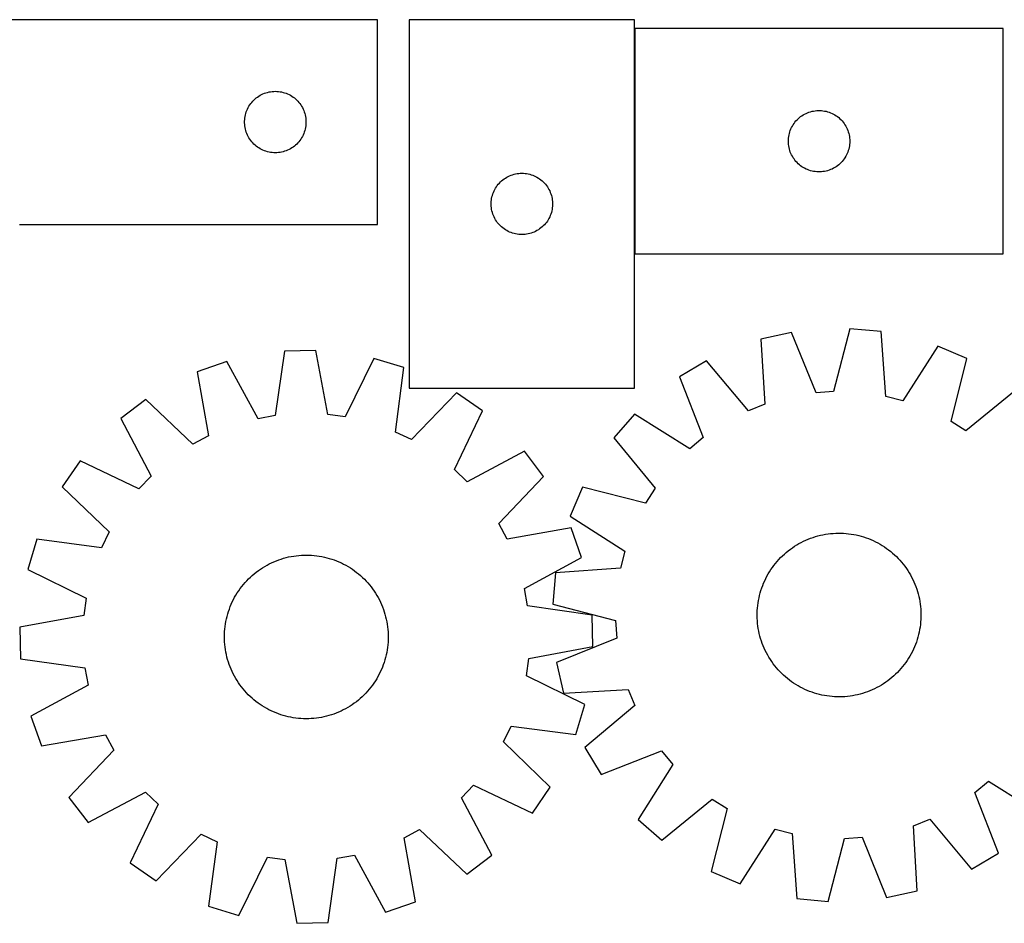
# Model space of a CAD drawing. Header units: millimetres. Extents: x 7 to 1493, y 7 to 448.
# Tile 3 of 5: x 393 to 874, y 7 to 448. Entities that reach past the tile are written whole.
import ezdxf

# ---------------------------------------------------------------- set-up
doc = ezdxf.new("R2010")
doc.units = ezdxf.units.MM
doc.layers.add('COMMON', color=5, linetype='CONTINUOUS', true_color=0x0000ff)
doc.layers.add('CUT', color=7, linetype='CONTINUOUS', true_color=0x000000)

msp = doc.modelspace()

# ---------------------------------------------------------------- linework, layer by layer
at = {"layer": 'COMMON'}
msp.add_line((693.176911, 443.648993), (693.176911, 333.648993), dxfattribs=at)
at = {"layer": 'CUT'}
for p, q in [((567.598249, 448.020575), (317.598249, 448.020575)), ((567.598249, 348.020575), (567.598249, 448.020575)), ((693.076911, 448.007387), (583.076911, 448.007387)), ((583.076911, 448.007387), (583.076911, 268.007387)), ((693.076911, 268.007387), (693.076911, 448.007387)), ((873.276912, 443.648993), (693.276912, 443.648993)), ((693.276912, 443.648993), (693.276912, 333.648993)), ((873.276912, 333.648993), (873.276912, 443.648993)), ((507.129087, 408.762858), (507.695968, 409.287554)), ((507.695968, 409.287554), (508.289107, 409.782373)), ((508.289107, 409.782373), (508.906933, 410.246001)), ((508.906933, 410.246001), (509.547806, 410.677209)), ((509.547806, 410.677209), (510.210028, 411.074854)), ((510.210028, 411.074854), (510.891842, 411.437882)), ((510.891842, 411.437882), (511.591441, 411.765329)), ((511.591441, 411.765329), (512.306968, 412.056328)), ((512.306968, 412.056328), (513.036527, 412.310106)), ((513.036527, 412.310106), (513.778183, 412.525991)), ((513.778183, 412.525991), (514.529968, 412.703411)), ((514.529968, 412.703411), (515.289891, 412.841894)), ((515.289891, 412.841894), (516.055934, 412.941074)), ((516.055934, 412.941074), (516.826068, 413.000687)), ((516.826068, 413.000687), (517.598249, 413.020575)), ((517.598249, 413.020575), (518.370431, 413.000687)), ((518.370431, 413.000687), (519.140564, 412.941074)), ((519.140564, 412.941074), (519.906608, 412.841894)), ((519.906608, 412.841894), (520.66653, 412.703411)), ((520.66653, 412.703411), (521.418316, 412.525991)), ((521.418316, 412.525991), (522.159972, 412.310106)), ((522.159972, 412.310106), (522.889531, 412.056328)), ((522.889531, 412.056328), (523.605058, 411.765329)), ((523.605058, 411.765329), (524.304656, 411.437882)), ((524.304656, 411.437882), (524.98647, 411.074854)), ((524.98647, 411.074854), (525.648692, 410.677209)), ((525.648692, 410.677209), (526.289566, 410.246001)), ((526.289566, 410.246001), (526.907392, 409.782373)), ((526.907392, 409.782373), (527.500531, 409.287554)), ((527.500531, 409.287554), (528.067412, 408.762858)), ((503.70339, 403.671494), (504.012715, 404.379291)), ((504.012715, 404.379291), (504.358067, 405.070227)), ((504.358067, 405.070227), (504.73853, 405.742468)), ((504.73853, 405.742468), (505.153094, 406.394231)), ((505.153094, 406.394231), (505.600661, 407.02379)), ((505.600661, 407.02379), (506.080043, 407.629473)), ((506.080043, 407.629473), (506.589969, 408.209676)), ((506.589969, 408.209676), (507.129087, 408.762858)), ((528.067412, 408.762858), (528.60653, 408.209676)), ((528.60653, 408.209676), (529.116456, 407.629473)), ((529.116456, 407.629473), (529.595838, 407.02379)), ((529.595838, 407.02379), (530.043405, 406.394231)), ((530.043405, 406.394231), (530.457969, 405.742468)), ((530.457969, 405.742468), (530.838431, 405.070227)), ((530.838431, 405.070227), (531.183783, 404.379291)), ((531.183783, 404.379291), (531.493109, 403.671494)), ((502.642986, 399.178207), (502.722409, 399.946551)), ((502.722409, 399.946551), (502.84128, 400.709787)), ((502.84128, 400.709787), (502.999284, 401.465892)), ((502.999284, 401.465892), (503.196001, 402.21286)), ((503.196001, 402.21286), (503.430911, 402.948711)), ((503.430911, 402.948711), (503.70339, 403.671494)), ((531.493109, 403.671494), (531.765588, 402.948711)), ((531.765588, 402.948711), (532.000497, 402.21286)), ((532.000497, 402.21286), (532.197215, 401.465892)), ((532.197215, 401.465892), (532.355219, 400.709787)), ((532.355219, 400.709787), (532.474089, 399.946551)), ((532.474089, 399.946551), (532.553512, 399.178207)), ((772.534629, 399.118155), (773.087812, 399.657273)), ((773.087812, 399.657273), (773.668014, 400.167199)), ((773.668014, 400.167199), (774.273698, 400.646581)), ((774.273698, 400.646581), (774.903256, 401.094148)), ((774.903256, 401.094148), (775.55502, 401.508712)), ((775.55502, 401.508712), (776.227261, 401.889175)), ((776.227261, 401.889175), (776.918196, 402.234527)), ((776.918196, 402.234527), (777.625994, 402.543852)), ((777.625994, 402.543852), (778.348776, 402.816331)), ((778.348776, 402.816331), (779.084628, 403.051241)), ((779.084628, 403.051241), (779.831596, 403.247958)), ((779.831596, 403.247958), (780.587701, 403.405962)), ((780.587701, 403.405962), (781.350937, 403.524833)), ((781.350937, 403.524833), (782.11928, 403.604256)), ((782.11928, 403.604256), (782.890693, 403.64402)), ((782.890693, 403.64402), (783.663131, 403.64402)), ((783.663131, 403.64402), (784.434544, 403.604256)), ((784.434544, 403.604256), (785.202887, 403.524833)), ((785.202887, 403.524833), (785.966123, 403.405962)), ((785.966123, 403.405962), (786.722228, 403.247958)), ((786.722228, 403.247958), (787.469197, 403.051241)), ((787.469197, 403.051241), (788.205048, 402.816331)), ((788.205048, 402.816331), (788.927831, 402.543852)), ((788.927831, 402.543852), (789.635628, 402.234527)), ((789.635628, 402.234527), (790.326563, 401.889175)), ((790.326563, 401.889175), (790.998804, 401.508712)), ((790.998804, 401.508712), (791.650568, 401.094148)), ((791.650568, 401.094148), (792.280126, 400.646581)), ((792.280126, 400.646581), (792.88581, 400.167199)), ((792.88581, 400.167199), (793.466012, 399.657273)), ((793.466012, 399.657273), (794.019195, 399.118155)), ((502.603222, 398.406794), (502.642986, 399.178207)), ((502.603222, 397.634357), (502.603222, 398.406794)), ((502.642986, 396.862944), (502.603222, 397.634357)), ((502.722409, 396.0946), (502.642986, 396.862944)), ((502.84128, 395.331364), (502.722409, 396.0946)), ((502.999284, 394.575259), (502.84128, 395.331364)), ((503.196001, 393.828291), (502.999284, 394.575259)), ((532.197215, 394.575259), (532.000497, 393.828291)), ((532.355219, 395.331364), (532.197215, 394.575259)), ((532.474089, 396.0946), (532.355219, 395.331364)), ((532.553512, 396.862944), (532.474089, 396.0946)), ((532.553512, 399.178207), (532.593276, 398.406794)), ((532.593276, 397.634357), (532.553512, 396.862944)), ((532.593276, 398.406794), (532.593276, 397.634357)), ((769.24116, 393.940274), (769.532159, 394.655801)), ((769.532159, 394.655801), (769.859606, 395.3554)), ((769.859606, 395.3554), (770.222633, 396.037214)), ((770.222633, 396.037214), (770.620279, 396.699436)), ((770.620279, 396.699436), (771.051487, 397.340309)), ((771.051487, 397.340309), (771.515115, 397.958135)), ((771.515115, 397.958135), (772.009933, 398.551275)), ((772.009933, 398.551275), (772.534629, 399.118155)), ((794.019195, 399.118155), (794.543891, 398.551275)), ((794.543891, 398.551275), (795.038709, 397.958135)), ((795.038709, 397.958135), (795.502337, 397.340309)), ((795.502337, 397.340309), (795.933546, 396.699436)), ((795.933546, 396.699436), (796.331191, 396.037214)), ((796.331191, 396.037214), (796.694218, 395.3554)), ((796.694218, 395.3554), (797.021666, 394.655801)), ((797.021666, 394.655801), (797.312664, 393.940274)), ((503.430911, 393.09244), (503.196001, 393.828291)), ((503.70339, 392.369657), (503.430911, 393.09244)), ((504.012715, 391.66186), (503.70339, 392.369657)), ((504.358067, 390.970924), (504.012715, 391.66186)), ((504.73853, 390.298683), (504.358067, 390.970924)), ((505.153094, 389.64692), (504.73853, 390.298683)), ((530.457969, 390.298683), (530.043405, 389.64692)), ((530.838431, 390.970924), (530.457969, 390.298683)), ((531.183783, 391.66186), (530.838431, 390.970924)), ((531.493109, 392.369657), (531.183783, 391.66186)), ((531.765588, 393.09244), (531.493109, 392.369657)), ((532.000497, 393.828291), (531.765588, 393.09244)), ((768.296801, 389.421174), (768.356414, 390.191308)), ((768.356414, 390.191308), (768.455594, 390.957351)), ((768.455594, 390.957351), (768.594077, 391.717274)), ((768.594077, 391.717274), (768.771496, 392.46906)), ((768.771496, 392.46906), (768.987381, 393.210715)), ((768.987381, 393.210715), (769.24116, 393.940274)), ((797.312664, 393.940274), (797.566443, 393.210715)), ((797.566443, 393.210715), (797.782328, 392.46906)), ((797.782328, 392.46906), (797.959747, 391.717274)), ((797.959747, 391.717274), (798.098231, 390.957351)), ((798.098231, 390.957351), (798.19741, 390.191308)), ((798.19741, 390.191308), (798.257023, 389.421174)), ((505.600661, 389.017361), (505.153094, 389.64692)), ((506.080043, 388.411678), (505.600661, 389.017361)), ((506.589969, 387.831475), (506.080043, 388.411678)), ((507.129087, 387.278293), (506.589969, 387.831475)), ((507.695968, 386.753597), (507.129087, 387.278293)), ((508.289107, 386.258778), (507.695968, 386.753597)), ((508.906933, 385.79515), (508.289107, 386.258778)), ((509.547806, 385.363942), (508.906933, 385.79515)), ((510.210028, 384.966297), (509.547806, 385.363942)), ((510.891842, 384.603269), (510.210028, 384.966297)), ((524.98647, 384.966297), (524.304656, 384.603269)), ((525.648692, 385.363942), (524.98647, 384.966297)), ((526.289566, 385.79515), (525.648692, 385.363942)), ((526.907392, 386.258778), (526.289566, 385.79515)), ((527.500531, 386.753597), (526.907392, 386.258778)), ((528.067412, 387.278293), (527.500531, 386.753597)), ((528.60653, 387.831475), (528.067412, 387.278293)), ((529.116456, 388.411678), (528.60653, 387.831475)), ((529.595838, 389.017361), (529.116456, 388.411678)), ((530.043405, 389.64692), (529.595838, 389.017361)), ((768.276912, 388.648993), (768.296801, 389.421174)), ((768.296801, 387.876811), (768.276912, 388.648993)), ((768.356414, 387.106678), (768.296801, 387.876811)), ((768.455594, 386.340634), (768.356414, 387.106678)), ((768.594077, 385.580712), (768.455594, 386.340634)), ((768.771496, 384.828926), (768.594077, 385.580712)), ((797.959747, 385.580712), (797.782328, 384.828926)), ((798.098231, 386.340634), (797.959747, 385.580712)), ((798.19741, 387.106678), (798.098231, 386.340634)), ((798.257023, 387.876811), (798.19741, 387.106678)), ((798.257023, 389.421174), (798.276912, 388.648993)), ((798.276912, 388.648993), (798.257023, 387.876811)), ((511.591441, 384.275822), (510.891842, 384.603269)), ((512.306968, 383.984823), (511.591441, 384.275822)), ((513.036527, 383.731045), (512.306968, 383.984823)), ((513.778183, 383.51516), (513.036527, 383.731045)), ((514.529968, 383.33774), (513.778183, 383.51516)), ((515.289891, 383.199257), (514.529968, 383.33774)), ((516.055934, 383.100077), (515.289891, 383.199257)), ((516.826068, 383.040464), (516.055934, 383.100077)), ((517.598249, 383.020575), (516.826068, 383.040464)), ((518.370431, 383.040464), (517.598249, 383.020575)), ((519.140564, 383.100077), (518.370431, 383.040464)), ((519.906608, 383.199257), (519.140564, 383.100077)), ((520.66653, 383.33774), (519.906608, 383.199257)), ((521.418316, 383.51516), (520.66653, 383.33774)), ((522.159972, 383.731045), (521.418316, 383.51516)), ((522.889531, 383.984823), (522.159972, 383.731045)), ((523.605058, 384.275822), (522.889531, 383.984823)), ((524.304656, 384.603269), (523.605058, 384.275822)), ((768.987381, 384.08727), (768.771496, 384.828926)), ((769.24116, 383.357711), (768.987381, 384.08727)), ((769.532159, 382.642184), (769.24116, 383.357711)), ((769.859606, 381.942586), (769.532159, 382.642184)), ((770.222633, 381.260772), (769.859606, 381.942586)), ((770.620279, 380.59855), (770.222633, 381.260772)), ((771.051487, 379.957676), (770.620279, 380.59855)), ((795.933546, 380.59855), (795.502337, 379.957676)), ((796.331191, 381.260772), (795.933546, 380.59855)), ((796.694218, 381.942586), (796.331191, 381.260772)), ((797.021666, 382.642184), (796.694218, 381.942586)), ((797.312664, 383.357711), (797.021666, 382.642184)), ((797.566443, 384.08727), (797.312664, 383.357711)), ((797.782328, 384.828926), (797.566443, 384.08727)), ((771.515115, 379.339851), (771.051487, 379.957676)), ((772.009933, 378.746711), (771.515115, 379.339851)), ((772.534629, 378.17983), (772.009933, 378.746711)), ((773.087812, 377.640712), (772.534629, 378.17983)), ((773.668014, 377.130786), (773.087812, 377.640712)), ((774.273698, 376.651404), (773.668014, 377.130786)), ((774.903256, 376.203838), (774.273698, 376.651404)), ((775.55502, 375.789273), (774.903256, 376.203838)), ((776.227261, 375.408811), (775.55502, 375.789273)), ((776.918196, 375.063459), (776.227261, 375.408811)), ((790.326563, 375.408811), (789.635628, 375.063459)), ((790.998804, 375.789273), (790.326563, 375.408811)), ((791.650568, 376.203838), (790.998804, 375.789273)), ((792.280126, 376.651404), (791.650568, 376.203838)), ((792.88581, 377.130786), (792.280126, 376.651404)), ((793.466012, 377.640712), (792.88581, 377.130786)), ((794.019195, 378.17983), (793.466012, 377.640712)), ((794.543891, 378.746711), (794.019195, 378.17983)), ((795.038709, 379.339851), (794.543891, 378.746711)), ((795.502337, 379.957676), (795.038709, 379.339851)), ((629.385595, 370.232812), (630.026468, 370.664021)), ((630.026468, 370.664021), (630.68869, 371.061666)), ((630.68869, 371.061666), (631.370504, 371.424693)), ((631.370504, 371.424693), (632.070103, 371.752141)), ((632.070103, 371.752141), (632.78563, 372.04314)), ((632.78563, 372.04314), (633.515189, 372.296918)), ((633.515189, 372.296918), (634.256844, 372.512803)), ((634.256844, 372.512803), (635.00863, 372.690223)), ((635.00863, 372.690223), (635.768552, 372.828706)), ((635.768552, 372.828706), (636.534596, 372.927885)), ((636.534596, 372.927885), (637.30473, 372.987499)), ((637.30473, 372.987499), (638.076911, 373.007387)), ((638.076911, 373.007387), (638.849092, 372.987499)), ((638.849092, 372.987499), (639.619226, 372.927885)), ((639.619226, 372.927885), (640.38527, 372.828706)), ((640.38527, 372.828706), (641.145192, 372.690223)), ((641.145192, 372.690223), (641.896978, 372.512803)), ((641.896978, 372.512803), (642.638634, 372.296918)), ((642.638634, 372.296918), (643.368192, 372.04314)), ((643.368192, 372.04314), (644.08372, 371.752141)), ((644.08372, 371.752141), (644.783318, 371.424693)), ((644.783318, 371.424693), (645.465132, 371.061666)), ((645.465132, 371.061666), (646.127354, 370.664021)), ((646.127354, 370.664021), (646.768228, 370.232812)), ((777.625994, 374.754133), (776.918196, 375.063459)), ((778.348776, 374.481654), (777.625994, 374.754133)), ((779.084628, 374.246745), (778.348776, 374.481654)), ((779.831596, 374.050027), (779.084628, 374.246745)), ((780.587701, 373.892023), (779.831596, 374.050027)), ((781.350937, 373.773153), (780.587701, 373.892023)), ((782.11928, 373.69373), (781.350937, 373.773153)), ((782.890693, 373.653966), (782.11928, 373.69373)), ((783.663131, 373.653966), (782.890693, 373.653966)), ((784.434544, 373.69373), (783.663131, 373.653966)), ((785.202887, 373.773153), (784.434544, 373.69373)), ((785.966123, 373.892023), (785.202887, 373.773153)), ((786.722228, 374.050027), (785.966123, 373.892023)), ((787.469197, 374.246745), (786.722228, 374.050027)), ((788.205048, 374.481654), (787.469197, 374.246745)), ((788.927831, 374.754133), (788.205048, 374.481654)), ((789.635628, 375.063459), (788.927831, 374.754133)), ((624.836729, 365.057038), (625.217192, 365.729279)), ((625.217192, 365.729279), (625.631756, 366.381043)), ((625.631756, 366.381043), (626.079322, 367.010601)), ((626.079322, 367.010601), (626.558704, 367.616285)), ((626.558704, 367.616285), (627.068631, 368.196487)), ((627.068631, 368.196487), (627.607749, 368.74967)), ((627.607749, 368.74967), (628.174629, 369.274366)), ((628.174629, 369.274366), (628.767769, 369.769184)), ((628.767769, 369.769184), (629.385595, 370.232812)), ((646.768228, 370.232812), (647.386053, 369.769184)), ((647.386053, 369.769184), (647.979193, 369.274366)), ((647.979193, 369.274366), (648.546073, 368.74967)), ((648.546073, 368.74967), (649.085192, 368.196487)), ((649.085192, 368.196487), (649.595118, 367.616285)), ((649.595118, 367.616285), (650.0745, 367.010601)), ((650.0745, 367.010601), (650.522066, 366.381043)), ((650.522066, 366.381043), (650.936631, 365.729279)), ((650.936631, 365.729279), (651.317093, 365.057038)), ((623.319942, 360.696599), (623.477946, 361.452703)), ((623.477946, 361.452703), (623.674663, 362.199672)), ((623.674663, 362.199672), (623.909573, 362.935523)), ((623.909573, 362.935523), (624.182052, 363.658306)), ((624.182052, 363.658306), (624.491377, 364.366103)), ((624.491377, 364.366103), (624.836729, 365.057038)), ((651.317093, 365.057038), (651.662445, 364.366103)), ((651.662445, 364.366103), (651.971771, 363.658306)), ((651.971771, 363.658306), (652.24425, 362.935523)), ((652.24425, 362.935523), (652.479159, 362.199672)), ((652.479159, 362.199672), (652.675877, 361.452703)), ((652.675877, 361.452703), (652.83388, 360.696599)), ((623.081884, 358.393606), (623.121648, 359.165019)), ((623.081884, 357.621169), (623.081884, 358.393606)), ((623.121648, 356.849755), (623.081884, 357.621169)), ((623.121648, 359.165019), (623.201071, 359.933363)), ((623.201071, 356.081412), (623.121648, 356.849755)), ((623.201071, 359.933363), (623.319942, 360.696599)), ((623.319942, 355.318176), (623.201071, 356.081412)), ((652.83388, 360.696599), (652.952751, 359.933363)), ((652.952751, 356.081412), (652.83388, 355.318176)), ((652.952751, 359.933363), (653.032174, 359.165019)), ((653.032174, 356.849755), (652.952751, 356.081412)), ((653.032174, 359.165019), (653.071938, 358.393606)), ((653.071938, 357.621169), (653.032174, 356.849755)), ((653.071938, 358.393606), (653.071938, 357.621169)), ((623.477946, 354.562071), (623.319942, 355.318176)), ((623.674663, 353.815103), (623.477946, 354.562071)), ((623.909573, 353.079252), (623.674663, 353.815103)), ((624.182052, 352.356469), (623.909573, 353.079252)), ((624.491377, 351.648671), (624.182052, 352.356469)), ((624.836729, 350.957736), (624.491377, 351.648671)), ((651.662445, 351.648671), (651.317093, 350.957736)), ((651.971771, 352.356469), (651.662445, 351.648671)), ((652.24425, 353.079252), (651.971771, 352.356469)), ((652.479159, 353.815103), (652.24425, 353.079252)), ((652.675877, 354.562071), (652.479159, 353.815103)), ((652.83388, 355.318176), (652.675877, 354.562071)), ((392.598249, 348.020575), (567.598249, 348.020575)), ((625.217192, 350.285495), (624.836729, 350.957736)), ((625.631756, 349.633731), (625.217192, 350.285495)), ((626.079322, 349.004173), (625.631756, 349.633731)), ((626.558704, 348.39849), (626.079322, 349.004173)), ((627.068631, 347.818287), (626.558704, 348.39849)), ((627.607749, 347.265104), (627.068631, 347.818287)), ((628.174629, 346.740408), (627.607749, 347.265104)), ((628.767769, 346.24559), (628.174629, 346.740408)), ((647.979193, 346.740408), (647.386053, 346.24559)), ((648.546073, 347.265104), (647.979193, 346.740408)), ((649.085192, 347.818287), (648.546073, 347.265104)), ((649.595118, 348.39849), (649.085192, 347.818287)), ((650.0745, 349.004173), (649.595118, 348.39849)), ((650.522066, 349.633731), (650.0745, 349.004173)), ((650.936631, 350.285495), (650.522066, 349.633731)), ((651.317093, 350.957736), (650.936631, 350.285495)), ((629.385595, 345.781962), (628.767769, 346.24559)), ((630.026468, 345.350754), (629.385595, 345.781962)), ((630.68869, 344.953109), (630.026468, 345.350754)), ((631.370504, 344.590081), (630.68869, 344.953109)), ((632.070103, 344.262634), (631.370504, 344.590081)), ((632.78563, 343.971635), (632.070103, 344.262634)), ((633.515189, 343.717857), (632.78563, 343.971635)), ((634.256844, 343.501971), (633.515189, 343.717857)), ((635.00863, 343.324552), (634.256844, 343.501971)), ((635.768552, 343.186069), (635.00863, 343.324552)), ((636.534596, 343.086889), (635.768552, 343.186069)), ((637.30473, 343.027276), (636.534596, 343.086889)), ((638.076911, 343.007387), (637.30473, 343.027276)), ((638.849092, 343.027276), (638.076911, 343.007387)), ((639.619226, 343.086889), (638.849092, 343.027276)), ((640.38527, 343.186069), (639.619226, 343.086889)), ((641.145192, 343.324552), (640.38527, 343.186069)), ((641.896978, 343.501971), (641.145192, 343.324552)), ((642.638634, 343.717857), (641.896978, 343.501971)), ((643.368192, 343.971635), (642.638634, 343.717857)), ((644.08372, 344.262634), (643.368192, 343.971635)), ((644.783318, 344.590081), (644.08372, 344.262634)), ((645.465132, 344.953109), (644.783318, 344.590081)), ((646.127354, 345.350754), (645.465132, 344.953109)), ((646.768228, 345.781962), (646.127354, 345.350754)), ((647.386053, 346.24559), (646.768228, 345.781962)), ((693.276912, 333.648993), (873.276912, 333.648993)), ((769.894401, 295.226153), (754.88312, 291.850952)), ((781.787375, 265.772258), (769.894401, 295.226153)), ((798.374663, 297.053859), (790.344117, 266.321382)), ((813.694234, 295.625124), (798.374663, 297.053859)), ((815.903371, 263.937675), (813.694234, 295.625124)), ((754.88312, 291.850952), (756.742475, 260.141055)), ((522.083714, 286.041851), (517.612246, 254.593787)), ((537.466255, 286.370438), (522.083714, 286.041851)), ((543.276559, 255.142004), (537.466255, 286.370438)), ((841.345365, 288.562491), (824.211005, 261.815744)), ((855.47364, 282.469676), (841.345365, 288.562491)), ((493.997999, 280.976432), (479.469872, 275.910461)), ((509.174044, 253.071909), (493.997999, 280.976432)), ((565.742657, 282.508974), (551.772053, 253.981848)), ((580.473862, 278.068013), (565.742657, 282.508974)), ((728.361573, 281.311816), (715.127991, 273.463068)), ((748.774218, 256.974628), (728.361573, 281.311816)), ((847.782693, 251.65046), (855.47364, 282.469676)), ((479.469872, 275.910461), (484.93524, 244.619815)), ((576.349673, 246.572524), (580.473862, 278.068013)), ((715.127991, 273.463068), (726.695239, 243.879736)), ((583.076911, 268.007387), (693.076911, 268.007387)), ((606.173061, 265.657654), (584.07086, 242.843898)), ((618.810937, 256.881856), (606.173061, 265.657654)), ((790.344117, 266.321382), (781.787375, 265.772258)), ((879.588954, 267.208043), (855.02801, 247.065184)), ((454.324071, 262.413998), (442.072472, 253.106535)), ((477.380319, 240.564875), (454.324071, 262.413998)), ((756.742475, 260.141055), (748.774218, 256.974628)), ((824.211005, 261.815744), (815.903371, 263.937675)), ((551.772053, 253.981848), (543.276559, 255.142004)), ((605.155959, 228.20231), (618.810937, 256.881856)), ((693.161274, 255.244145), (683.000785, 243.69014)), ((720.095457, 238.405958), (693.161274, 255.244145)), ((442.072472, 253.106535), (456.939687, 225.036254)), ((517.612246, 254.593787), (509.174044, 253.071909)), ((855.02801, 247.065184), (847.782693, 251.65046)), ((584.07086, 242.843898), (576.349673, 246.572524)), ((484.93524, 244.619815), (477.380319, 240.564875)), ((683.000785, 243.69014), (703.143644, 219.129196)), ((726.695239, 243.879736), (720.095457, 238.405958)), ((639.417316, 237.137414), (611.347035, 222.270199)), ((648.724779, 224.885815), (639.417316, 237.137414)), ((422.32803, 232.500156), (413.552232, 219.86228)), ((451.007575, 218.845178), (422.32803, 232.500156)), ((611.347035, 222.270199), (605.155959, 228.20231)), ((456.939687, 225.036254), (451.007575, 218.845178)), ((626.875656, 201.829567), (648.724779, 224.885815)), ((413.552232, 219.86228), (436.365988, 197.760079)), ((667.739152, 219.574826), (661.646338, 205.446551)), ((698.558369, 211.883879), (667.739152, 219.574826)), ((703.143644, 219.129196), (698.558369, 211.883879)), ((661.646338, 205.446551), (688.393084, 188.312191)), ((436.365988, 197.760079), (432.637362, 190.038892)), ((630.930596, 194.274646), (626.875656, 201.829567)), ((662.221242, 199.740014), (630.930596, 194.274646)), ((667.287213, 185.211887), (662.221242, 199.740014)), ((401.141873, 194.163081), (396.700911, 179.431876)), ((432.637362, 190.038892), (401.141873, 194.163081)), ((773.465197, 192.030296), (774.570322, 192.628381)), ((774.570322, 192.628381), (775.693688, 193.191458)), ((775.693688, 193.191458), (776.834186, 193.718971)), ((776.834186, 193.718971), (777.990692, 194.2104)), ((777.990692, 194.2104), (779.162062, 194.66526)), ((779.162062, 194.66526), (780.347143, 195.083101)), ((780.347143, 195.083101), (781.544763, 195.463512)), ((781.544763, 195.463512), (782.753741, 195.806118)), ((782.753741, 195.806118), (783.972884, 196.110579)), ((783.972884, 196.110579), (785.200989, 196.376596)), ((785.200989, 196.376596), (786.436844, 196.603906)), ((786.436844, 196.603906), (787.679229, 196.792285)), ((787.679229, 196.792285), (788.926918, 196.941546)), ((788.926918, 196.941546), (790.17868, 197.051543)), ((790.17868, 197.051543), (791.433279, 197.122167)), ((791.433279, 197.122167), (792.689477, 197.153348)), ((792.689477, 197.153348), (793.946036, 197.145055)), ((793.946036, 197.145055), (795.201713, 197.097298)), ((795.201713, 197.097298), (796.455271, 197.010121)), ((796.455271, 197.010121), (797.705472, 196.883613)), ((797.705472, 196.883613), (798.951082, 196.717898)), ((798.951082, 196.717898), (800.190873, 196.513138)), ((800.190873, 196.513138), (801.42362, 196.269537)), ((801.42362, 196.269537), (802.648107, 195.987335)), ((802.648107, 195.987335), (803.863126, 195.66681)), ((803.863126, 195.66681), (805.067477, 195.308278)), ((805.067477, 195.308278), (806.259972, 194.912094)), ((806.259972, 194.912094), (807.439434, 194.478648)), ((807.439434, 194.478648), (808.6047, 194.008368)), ((808.6047, 194.008368), (809.754618, 193.501718)), ((809.754618, 193.501718), (810.888055, 192.959198)), ((810.888055, 192.959198), (812.003892, 192.381344)), ((688.393084, 188.312191), (686.271154, 180.004557)), ((766.329146, 186.91726), (767.277188, 187.742017)), ((767.277188, 187.742017), (768.250668, 188.536588)), ((768.250668, 188.536588), (769.248626, 189.300189)), ((769.248626, 189.300189), (770.270077, 190.032066)), ((770.270077, 190.032066), (771.314013, 190.731498)), ((771.314013, 190.731498), (772.379403, 191.397794)), ((772.379403, 191.397794), (773.465197, 192.030296)), ((812.003892, 192.381344), (813.101027, 191.768726)), ((813.101027, 191.768726), (814.178378, 191.121948)), ((814.178378, 191.121948), (815.234882, 190.441649)), ((815.234882, 190.441649), (816.269496, 189.7285)), ((816.269496, 189.7285), (817.281198, 188.983205)), ((817.281198, 188.983205), (818.268991, 188.2065)), ((818.268991, 188.2065), (819.2319, 187.39915)), ((515.808977, 182.680086), (516.95537, 183.194663)), ((516.95537, 183.194663), (518.117361, 183.672977)), ((518.117361, 183.672977), (519.293803, 184.114557)), ((519.293803, 184.114557), (520.483534, 184.518965)), ((520.483534, 184.518965), (521.685381, 184.885804)), ((521.685381, 184.885804), (522.898157, 185.214711)), ((522.898157, 185.214711), (524.120667, 185.505361)), ((524.120667, 185.505361), (525.351703, 185.757468)), ((525.351703, 185.757468), (526.59005, 185.970782)), ((526.59005, 185.970782), (527.834486, 186.145094)), ((527.834486, 186.145094), (529.083784, 186.280231)), ((529.083784, 186.280231), (530.33671, 186.376061)), ((530.33671, 186.376061), (531.592028, 186.432487)), ((531.592028, 186.432487), (532.848499, 186.449455)), ((532.848499, 186.449455), (534.104882, 186.426948)), ((534.104882, 186.426948), (535.359939, 186.364989)), ((535.359939, 186.364989), (536.612431, 186.263637)), ((536.612431, 186.263637), (537.861121, 186.122994)), ((537.861121, 186.122994), (539.104777, 185.943198)), ((539.104777, 185.943198), (540.342171, 185.724427)), ((540.342171, 185.724427), (541.572084, 185.466895)), ((541.572084, 185.466895), (542.7933, 185.170859)), ((542.7933, 185.170859), (544.004615, 184.836609)), ((544.004615, 184.836609), (545.204833, 184.464476)), ((545.204833, 184.464476), (546.39277, 184.054827)), ((546.39277, 184.054827), (547.567254, 183.608066)), ((547.567254, 183.608066), (548.727125, 183.124634)), ((548.727125, 183.124634), (549.871238, 182.605008)), ((639.38269, 170.035842), (667.287213, 185.211887)), ((762.002329, 182.370177), (762.809678, 183.333086)), ((762.809678, 183.333086), (763.646875, 184.27016)), ((763.646875, 184.27016), (764.513093, 185.180475)), ((764.513093, 185.180475), (765.407478, 186.063132)), ((765.407478, 186.063132), (766.329146, 186.91726)), ((819.2319, 187.39915), (820.168974, 186.561953)), ((820.168974, 186.561953), (821.079289, 185.695735)), ((821.079289, 185.695735), (821.961946, 184.801351)), ((821.961946, 184.801351), (822.816074, 183.879683)), ((822.816074, 183.879683), (823.640831, 182.931641)), ((823.640831, 182.931641), (824.435402, 181.95816)), ((396.700911, 179.431876), (425.228038, 165.461272)), ((507.331368, 177.326206), (508.313775, 178.109713)), ((508.313775, 178.109713), (509.320308, 178.861976)), ((509.320308, 178.861976), (510.349973, 179.582251)), ((510.349973, 179.582251), (511.401754, 180.269829)), ((511.401754, 180.269829), (512.474614, 180.92403)), ((512.474614, 180.92403), (513.567493, 181.544208)), ((513.567493, 181.544208), (514.679313, 182.129753)), ((514.679313, 182.129753), (515.808977, 182.680086)), ((549.871238, 182.605008), (550.998465, 182.049701)), ((550.998465, 182.049701), (552.107693, 181.459261)), ((552.107693, 181.459261), (553.197828, 180.83427)), ((553.197828, 180.83427), (554.267794, 180.175346)), ((554.267794, 180.175346), (555.316534, 179.483139)), ((555.316534, 179.483139), (556.343014, 178.758331)), ((556.343014, 178.758331), (557.34622, 178.001639)), ((557.34622, 178.001639), (558.325164, 177.213809)), ((686.271154, 180.004557), (654.583704, 177.79542)), ((758.440102, 177.202213), (759.08688, 178.279564)), ((759.08688, 178.279564), (759.767179, 179.336068)), ((759.767179, 179.336068), (760.480328, 180.370682)), ((760.480328, 180.370682), (761.225623, 181.382384)), ((761.225623, 181.382384), (762.002329, 182.370177)), ((824.435402, 181.95816), (825.199003, 180.960202)), ((825.199003, 180.960202), (825.93088, 179.938751)), ((825.93088, 179.938751), (826.630312, 178.894815)), ((826.630312, 178.894815), (827.296608, 177.829425)), ((502.814268, 172.968097), (503.662012, 173.89564)), ((503.662012, 173.89564), (504.538473, 174.796097)), ((504.538473, 174.796097), (505.442785, 175.66858)), ((505.442785, 175.66858), (506.374057, 176.512227)), ((506.374057, 176.512227), (507.331368, 177.326206)), ((558.325164, 177.213809), (559.278878, 176.395618)), ((559.278878, 176.395618), (560.206421, 175.547874)), ((560.206421, 175.547874), (561.106878, 174.671413)), ((561.106878, 174.671413), (561.979361, 173.767101)), ((561.979361, 173.767101), (562.823008, 172.835829)), ((654.583704, 177.79542), (653.15497, 162.475849)), ((756.200461, 172.705886), (756.707111, 173.855804)), ((756.707111, 173.855804), (757.24963, 174.989241)), ((757.24963, 174.989241), (757.827484, 176.105078)), ((757.827484, 176.105078), (758.440102, 177.202213)), ((827.296608, 177.829425), (827.92911, 176.743632)), ((827.92911, 176.743632), (828.527195, 175.638507)), ((828.527195, 175.638507), (829.090272, 174.51514)), ((829.090272, 174.51514), (829.617785, 173.374642)), ((829.617785, 173.374642), (830.109214, 172.218137)), ((499.03454, 167.957013), (499.726747, 169.005753)), ((499.726747, 169.005753), (500.451554, 170.032233)), ((500.451554, 170.032233), (501.208247, 171.035439)), ((501.208247, 171.035439), (501.996077, 172.014383)), ((501.996077, 172.014383), (502.814268, 172.968097)), ((562.823008, 172.835829), (563.636987, 171.878518)), ((563.636987, 171.878518), (564.420494, 170.896111)), ((564.420494, 170.896111), (565.172757, 169.889578)), ((565.172757, 169.889578), (565.893032, 168.859913)), ((565.893032, 168.859913), (566.58061, 167.808132)), ((640.904568, 161.59764), (639.38269, 170.035842)), ((754.542019, 167.964311), (754.90055, 169.168663)), ((754.90055, 169.168663), (755.296735, 170.361158)), ((755.296735, 170.361158), (755.730181, 171.54062)), ((755.730181, 171.54062), (756.200461, 172.705886)), ((830.109214, 172.218137), (830.564074, 171.046766)), ((830.564074, 171.046766), (830.981915, 169.861686)), ((830.981915, 169.861686), (831.362327, 168.664065)), ((831.362327, 168.664065), (831.704932, 167.455087)), ((425.228038, 165.461272), (424.067882, 156.965778)), ((496.604878, 163.560457), (497.160185, 164.687684)), ((497.160185, 164.687684), (497.750625, 165.796912)), ((497.750625, 165.796912), (498.375616, 166.887047)), ((498.375616, 166.887047), (499.03454, 167.957013)), ((566.58061, 167.808132), (567.234811, 166.735272)), ((567.234811, 166.735272), (567.854989, 165.642393)), ((567.854989, 165.642393), (568.440534, 164.530573)), ((568.440534, 164.530573), (568.990867, 163.400908)), ((753.490931, 163.052268), (753.69569, 164.292058)), ((753.69569, 164.292058), (753.939291, 165.524806)), ((753.939291, 165.524806), (754.221493, 166.749293)), ((754.221493, 166.749293), (754.542019, 167.964311)), ((831.704932, 167.455087), (832.009393, 166.235944)), ((832.009393, 166.235944), (832.27541, 165.007839)), ((832.27541, 165.007839), (832.50272, 163.771984)), ((832.50272, 163.771984), (832.691099, 162.529599)), ((494.373277, 157.693834), (494.74541, 158.894052)), ((494.74541, 158.894052), (495.155059, 160.081989)), ((495.155059, 160.081989), (495.60182, 161.256473)), ((495.60182, 161.256473), (496.085252, 162.416344)), ((496.085252, 162.416344), (496.604878, 163.560457)), ((568.990867, 163.400908), (569.505444, 162.254515)), ((569.505444, 162.254515), (569.983758, 161.092525)), ((569.983758, 161.092525), (570.425338, 159.916083)), ((570.425338, 159.916083), (570.829746, 158.726352)), ((672.352632, 157.126172), (640.904568, 161.59764)), ((653.15497, 162.475849), (683.887446, 154.445303)), ((753.063773, 158.047221), (753.111531, 159.302899)), ((753.111531, 159.302899), (753.198707, 160.556457)), ((753.198707, 160.556457), (753.325215, 161.806658)), ((753.325215, 161.806658), (753.490931, 163.052268)), ((832.691099, 162.529599), (832.84036, 161.28191)), ((832.84036, 161.28191), (832.950357, 160.030149)), ((832.950357, 160.030149), (833.020981, 158.775549)), ((833.020981, 158.775549), (833.052162, 157.519351)), ((424.067882, 156.965778), (392.839448, 151.155474)), ((493.266688, 152.793996), (493.485459, 154.03139)), ((493.485459, 154.03139), (493.74299, 155.261303)), ((493.74299, 155.261303), (494.039027, 156.482519)), ((494.039027, 156.482519), (494.373277, 157.693834)), ((570.829746, 158.726352), (571.196585, 157.524505)), ((571.196585, 157.524505), (571.525492, 156.311728)), ((571.525492, 156.311728), (571.816142, 155.089219)), ((571.816142, 155.089219), (572.068249, 153.858183)), ((672.681219, 141.743631), (672.352632, 157.126172)), ((683.887446, 154.445303), (684.43657, 145.888561)), ((753.055481, 156.790663), (753.063773, 158.047221)), ((753.086662, 155.534465), (753.055481, 156.790663)), ((753.157286, 154.279866), (753.086662, 155.534465)), ((753.267283, 153.028104), (753.157286, 154.279866)), ((832.996112, 155.007115), (832.908936, 153.753558)), ((833.043869, 156.262793), (832.996112, 155.007115)), ((833.052162, 157.519351), (833.043869, 156.262793)), ((392.839448, 151.155474), (393.168035, 135.772933)), ((492.844897, 149.049158), (492.946249, 150.30165)), ((492.946249, 150.30165), (493.086892, 151.55034)), ((493.086892, 151.55034), (493.266688, 152.793996)), ((572.068249, 153.858183), (572.281563, 152.619836)), ((572.281563, 152.619836), (572.455875, 151.3754)), ((572.455875, 151.3754), (572.591012, 150.126102)), ((572.591012, 150.126102), (572.686842, 148.873176)), ((753.416544, 151.780415), (753.267283, 153.028104)), ((753.604923, 150.53803), (753.416544, 151.780415)), ((753.832232, 149.302175), (753.604923, 150.53803)), ((754.098249, 148.07407), (753.832232, 149.302175)), ((832.411953, 150.017956), (832.168352, 148.785209)), ((832.616712, 151.257746), (832.411953, 150.017956)), ((832.782427, 152.503357), (832.616712, 151.257746)), ((832.908936, 153.753558), (832.782427, 152.503357)), ((492.760431, 146.537718), (492.782937, 147.794102)), ((492.777399, 145.281247), (492.760431, 146.537718)), ((492.833825, 144.025929), (492.777399, 145.281247)), ((492.782937, 147.794102), (492.844897, 149.049158)), ((572.737729, 145.105003), (572.67577, 143.849947)), ((572.686842, 148.873176), (572.743268, 147.617858)), ((572.760236, 146.361387), (572.737729, 145.105003)), ((572.743268, 147.617858), (572.760236, 146.361387)), ((684.43657, 145.888561), (654.982676, 133.995587)), ((754.402711, 146.854927), (754.098249, 148.07407)), ((754.745316, 145.645949), (754.402711, 146.854927)), ((755.125727, 144.448329), (754.745316, 145.645949)), ((755.543569, 143.263248), (755.125727, 144.448329)), ((831.207092, 145.141352), (830.810908, 143.948857)), ((831.565624, 146.345703), (831.207092, 145.141352)), ((831.886149, 147.560722), (831.565624, 146.345703)), ((832.168352, 148.785209), (831.886149, 147.560722)), ((492.929655, 142.773003), (492.833825, 144.025929)), ((493.064792, 141.523705), (492.929655, 142.773003)), ((493.239104, 140.279269), (493.064792, 141.523705)), ((493.452418, 139.040922), (493.239104, 140.279269)), ((572.253979, 140.105109), (572.035208, 138.867715)), ((572.433775, 141.348765), (572.253979, 140.105109)), ((572.574418, 142.597455), (572.433775, 141.348765)), ((572.67577, 143.849947), (572.574418, 142.597455)), ((641.452785, 135.933327), (672.681219, 141.743631)), ((755.998429, 142.091878), (755.543569, 143.263248)), ((756.489858, 140.935372), (755.998429, 142.091878)), ((757.017371, 139.794874), (756.489858, 140.935372)), ((757.580447, 138.671508), (757.017371, 139.794874)), ((829.400532, 140.45421), (828.858012, 139.320773)), ((829.907182, 141.604129), (829.400532, 140.45421)), ((830.377462, 142.769394), (829.907182, 141.604129)), ((830.810908, 143.948857), (830.377462, 142.769394)), ((393.168035, 135.772933), (424.616099, 131.301465)), ((493.704525, 137.809886), (493.452418, 139.040922)), ((493.995175, 136.587377), (493.704525, 137.809886)), ((494.324082, 135.3746), (493.995175, 136.587377)), ((494.690921, 134.172753), (494.324082, 135.3746)), ((571.14739, 135.205271), (570.775257, 134.005053)), ((571.48164, 136.416586), (571.14739, 135.205271)), ((571.777676, 137.637802), (571.48164, 136.416586)), ((572.035208, 138.867715), (571.777676, 137.637802)), ((640.292629, 127.437833), (641.452785, 135.933327)), ((758.178532, 137.566383), (757.580447, 138.671508)), ((758.811035, 136.480589), (758.178532, 137.566383)), ((759.477331, 135.415199), (758.811035, 136.480589)), ((760.176762, 134.371263), (759.477331, 135.415199)), ((826.340463, 134.973946), (825.627315, 133.939333)), ((827.020762, 136.03045), (826.340463, 134.973946)), ((827.66754, 137.107801), (827.020762, 136.03045)), ((828.280158, 138.204936), (827.66754, 137.107801)), ((828.858012, 139.320773), (828.280158, 138.204936)), ((424.616099, 131.301465), (426.137977, 122.863263)), ((495.095329, 132.983022), (494.690921, 134.172753)), ((495.536909, 131.80658), (495.095329, 132.983022)), ((496.015223, 130.644589), (495.536909, 131.80658)), ((496.5298, 129.498196), (496.015223, 130.644589)), ((569.435415, 130.482761), (568.915789, 129.338648)), ((569.918847, 131.642632), (569.435415, 130.482761)), ((570.365608, 132.817116), (569.918847, 131.642632)), ((570.775257, 134.005053), (570.365608, 132.817116)), ((654.982676, 133.995587), (658.357876, 118.984306)), ((760.90864, 133.349812), (760.176762, 134.371263)), ((761.672241, 132.351854), (760.90864, 133.349812)), ((762.466812, 131.378374), (761.672241, 132.351854)), ((763.291568, 130.430332), (762.466812, 131.378374)), ((764.145696, 129.508664), (763.291568, 130.430332)), ((822.460767, 130.039854), (821.594549, 129.129539)), ((823.297964, 130.976928), (822.460767, 130.039854)), ((824.105314, 131.939837), (823.297964, 130.976928)), ((824.88202, 132.92763), (824.105314, 131.939837)), ((825.627315, 133.939333), (824.88202, 132.92763)), ((497.080133, 128.368532), (496.5298, 129.498196)), ((497.665677, 127.256712), (497.080133, 128.368532)), ((498.285856, 126.163833), (497.665677, 127.256712)), ((498.940057, 125.090973), (498.285856, 126.163833)), ((499.627635, 124.039192), (498.940057, 125.090973)), ((567.145051, 126.012058), (566.486127, 124.942092)), ((567.770042, 127.102193), (567.145051, 126.012058)), ((568.360482, 128.211421), (567.770042, 127.102193)), ((568.915789, 129.338648), (568.360482, 128.211421)), ((668.819755, 113.467229), (640.292629, 127.437833)), ((765.028353, 128.614279), (764.145696, 129.508664)), ((765.938668, 127.748061), (765.028353, 128.614279)), ((766.875742, 126.910864), (765.938668, 127.748061)), ((767.838651, 126.103514), (766.875742, 126.910864)), ((768.826444, 125.326809), (767.838651, 126.103514)), ((769.838147, 124.581514), (768.826444, 125.326809)), ((817.856975, 125.773427), (816.859016, 125.009826)), ((818.830455, 126.567997), (817.856975, 125.773427)), ((819.778497, 127.392754), (818.830455, 126.567997)), ((820.700165, 128.246882), (819.778497, 127.392754)), ((821.594549, 129.129539), (820.700165, 128.246882)), ((426.137977, 122.863263), (398.233453, 107.687218)), ((500.34791, 123.009527), (499.627635, 124.039192)), ((501.100173, 122.002994), (500.34791, 123.009527)), ((501.88368, 121.020587), (501.100173, 122.002994)), ((502.697659, 120.063276), (501.88368, 121.020587)), ((563.52459, 120.884722), (562.706399, 119.931008)), ((564.31242, 121.863666), (563.52459, 120.884722)), ((565.069112, 122.866872), (564.31242, 121.863666)), ((565.79392, 123.893352), (565.069112, 122.866872)), ((566.486127, 124.942092), (565.79392, 123.893352)), ((658.357876, 118.984306), (690.067773, 120.84366)), ((690.067773, 120.84366), (693.2342, 112.875404)), ((770.872761, 123.868365), (769.838147, 124.581514)), ((771.929264, 123.188066), (770.872761, 123.868365)), ((773.006615, 122.541288), (771.929264, 123.188066)), ((774.103751, 121.92867), (773.006615, 122.541288)), ((775.219587, 121.350816), (774.103751, 121.92867)), ((776.353024, 120.808296), (775.219587, 121.350816)), ((777.502943, 120.301647), (776.353024, 120.808296)), ((778.668208, 119.831367), (777.502943, 120.301647)), ((809.273456, 120.591043), (808.116951, 120.099614)), ((810.413955, 121.118557), (809.273456, 120.591043)), ((811.537321, 121.681633), (810.413955, 121.118557)), ((812.642446, 122.279718), (811.537321, 121.681633)), ((813.728239, 122.91222), (812.642446, 122.279718)), ((814.79363, 123.578516), (813.728239, 122.91222)), ((815.837565, 124.277948), (814.79363, 123.578516)), ((816.859016, 125.009826), (815.837565, 124.277948)), ((503.541306, 119.132004), (502.697659, 120.063276)), ((504.413789, 118.227692), (503.541306, 119.132004)), ((505.314246, 117.351231), (504.413789, 118.227692)), ((506.241789, 116.503487), (505.314246, 117.351231)), ((507.195503, 115.685296), (506.241789, 116.503487)), ((508.174447, 114.897466), (507.195503, 115.685296)), ((558.189299, 115.572899), (557.206892, 114.789392)), ((559.14661, 116.386878), (558.189299, 115.572899)), ((560.077881, 117.230525), (559.14661, 116.386878)), ((560.982194, 118.103008), (560.077881, 117.230525)), ((561.858654, 119.003465), (560.982194, 118.103008)), ((562.706399, 119.931008), (561.858654, 119.003465)), ((779.847671, 119.397921), (778.668208, 119.831367)), ((781.040166, 119.001736), (779.847671, 119.397921)), ((782.244517, 118.643204), (781.040166, 119.001736)), ((783.459536, 118.322679), (782.244517, 118.643204)), ((784.684023, 118.040477), (783.459536, 118.322679)), ((785.91677, 117.796876), (784.684023, 118.040477)), ((787.15656, 117.592117), (785.91677, 117.796876)), ((788.402171, 117.426401), (787.15656, 117.592117)), ((789.652372, 117.299893), (788.402171, 117.426401)), ((790.90593, 117.212717), (789.652372, 117.299893)), ((792.161607, 117.164959), (790.90593, 117.212717)), ((793.418165, 117.156666), (792.161607, 117.164959)), ((794.674364, 117.187848), (793.418165, 117.156666)), ((795.928963, 117.258471), (794.674364, 117.187848)), ((797.180725, 117.368468), (795.928963, 117.258471)), ((798.428414, 117.51773), (797.180725, 117.368468)), ((799.670798, 117.706108), (798.428414, 117.51773)), ((800.906653, 117.933418), (799.670798, 117.706108)), ((802.134758, 118.199435), (800.906653, 117.933418)), ((803.353901, 118.503897), (802.134758, 118.199435)), ((804.56288, 118.846502), (803.353901, 118.503897)), ((805.7605, 119.226913), (804.56288, 118.846502)), ((806.94558, 119.644755), (805.7605, 119.226913)), ((808.116951, 120.099614), (806.94558, 119.644755)), ((509.177653, 114.140774), (508.174447, 114.897466)), ((510.204133, 113.415966), (509.177653, 114.140774)), ((511.252873, 112.723759), (510.204133, 113.415966)), ((512.322839, 112.064835), (511.252873, 112.723759)), ((513.412974, 111.439844), (512.322839, 112.064835)), ((514.522202, 110.849404), (513.412974, 111.439844)), ((515.649429, 110.294097), (514.522202, 110.849404)), ((550.841354, 110.769352), (549.711689, 110.219019)), ((551.953174, 111.354897), (550.841354, 110.769352)), ((553.046053, 111.975075), (551.953174, 111.354897)), ((554.118913, 112.629276), (553.046053, 111.975075)), ((555.170694, 113.316854), (554.118913, 112.629276)), ((556.200359, 114.037129), (555.170694, 113.316854)), ((557.206892, 114.789392), (556.200359, 114.037129)), ((664.378794, 98.736023), (668.819755, 113.467229)), ((693.2342, 112.875404), (668.897013, 92.462759)), ((398.233453, 107.687218), (403.299425, 93.159091)), ((516.793542, 109.774471), (515.649429, 110.294097)), ((517.953413, 109.291039), (516.793542, 109.774471)), ((519.127897, 108.844278), (517.953413, 109.291039)), ((520.315834, 108.434629), (519.127897, 108.844278)), ((521.516052, 108.062496), (520.315834, 108.434629)), ((522.727367, 107.728246), (521.516052, 108.062496)), ((523.948583, 107.432209), (522.727367, 107.728246)), ((525.178495, 107.174678), (523.948583, 107.432209)), ((526.41589, 106.955907), (525.178495, 107.174678)), ((527.659546, 106.776111), (526.41589, 106.955907)), ((528.908236, 106.635468), (527.659546, 106.776111)), ((530.160728, 106.534116), (528.908236, 106.635468)), ((531.415784, 106.472157), (530.160728, 106.534116)), ((532.672168, 106.44965), (531.415784, 106.472157)), ((533.928639, 106.466618), (532.672168, 106.44965)), ((535.183957, 106.523044), (533.928639, 106.466618)), ((536.436883, 106.618874), (535.183957, 106.523044)), ((537.686181, 106.754011), (536.436883, 106.618874)), ((538.930617, 106.928323), (537.686181, 106.754011)), ((540.168964, 107.141637), (538.930617, 106.928323)), ((541.4, 107.393744), (540.168964, 107.141637)), ((542.622509, 107.684394), (541.4, 107.393744)), ((543.835286, 108.013301), (542.622509, 107.684394)), ((545.037133, 108.38014), (543.835286, 108.013301)), ((546.226864, 108.784548), (545.037133, 108.38014)), ((547.403306, 109.226128), (546.226864, 108.784548)), ((548.565296, 109.704442), (547.403306, 109.226128)), ((549.711689, 110.219019), (548.565296, 109.704442)), ((629.154679, 95.139026), (632.883305, 102.860213)), ((632.883305, 102.860213), (664.378794, 98.736023)), ((403.299425, 93.159091), (434.590071, 98.624459)), ((434.590071, 98.624459), (438.645011, 91.069538)), ((651.968435, 73.036825), (629.154679, 95.139026)), ((668.897013, 92.462759), (676.745761, 79.229177)), ((438.645011, 91.069538), (416.795888, 68.01329)), ((676.745761, 79.229177), (706.329092, 90.796425)), ((706.329092, 90.796425), (711.80287, 84.196643)), ((711.80287, 84.196643), (694.964684, 57.26246)), ((608.58098, 67.862851), (614.513091, 74.053927)), ((614.513091, 74.053927), (643.192637, 60.398949)), ((643.192637, 60.398949), (651.968435, 73.036825)), ((859.412403, 70.430278), (866.012186, 75.904056)), ((866.012186, 75.904056), (892.946369, 59.065869)), ((416.795888, 68.01329), (426.103351, 55.761691)), ((426.103351, 55.761691), (454.173632, 70.628906)), ((454.173632, 70.628906), (460.364708, 64.696794)), ((623.448195, 39.79257), (608.58098, 67.862851)), ((870.979652, 40.846946), (859.412403, 70.430278)), ((460.364708, 64.696794), (446.70973, 36.017249)), ((706.518688, 47.101971), (731.079632, 67.24483)), ((738.324949, 62.659555), (730.634003, 31.840338)), ((731.079632, 67.24483), (738.324949, 62.659555)), ((694.964684, 57.26246), (706.518688, 47.101971)), ((829.365168, 54.168959), (837.333424, 57.335386)), ((831.224523, 22.459062), (829.365168, 54.168959)), ((837.333424, 57.335386), (857.746069, 32.998199)), ((459.347606, 27.241451), (481.449807, 50.055207)), ((481.449807, 50.055207), (489.170994, 46.326581)), ((580.585427, 48.27929), (588.140348, 52.33423)), ((586.050795, 16.988644), (580.585427, 48.27929)), ((588.140348, 52.33423), (611.196596, 30.485107)), ((744.762277, 25.747523), (761.896638, 52.49427)), ((761.896638, 52.49427), (770.204272, 50.37234)), ((770.204272, 50.37234), (772.413408, 18.68489)), ((795.763525, 47.988632), (804.320267, 48.537756)), ((804.320267, 48.537756), (816.213241, 19.083861)), ((489.170994, 46.326581), (485.046804, 14.831092)), ((787.73298, 17.256156), (795.763525, 47.988632)), ((499.77801, 10.39013), (513.748614, 38.917257)), ((513.748614, 38.917257), (522.244108, 37.757101)), ((547.908421, 38.305318), (556.346623, 39.827196)), ((556.346623, 39.827196), (571.522668, 11.922672)), ((611.196596, 30.485107), (623.448195, 39.79257)), ((857.746069, 32.998199), (870.979652, 40.846946)), ((446.70973, 36.017249), (459.347606, 27.241451)), ((522.244108, 37.757101), (528.054412, 6.528667)), ((543.436953, 6.857254), (547.908421, 38.305318)), ((730.634003, 31.840338), (744.762277, 25.747523)), ((816.213241, 19.083861), (831.224523, 22.459062)), ((485.046804, 14.831092), (499.77801, 10.39013)), ((571.522668, 11.922672), (586.050795, 16.988644)), ((772.413408, 18.68489), (787.73298, 17.256156)), ((528.054412, 6.528667), (543.436953, 6.857254))]:
    msp.add_line(p, q, dxfattribs=at)

doc.saveas('drawing.dxf')
